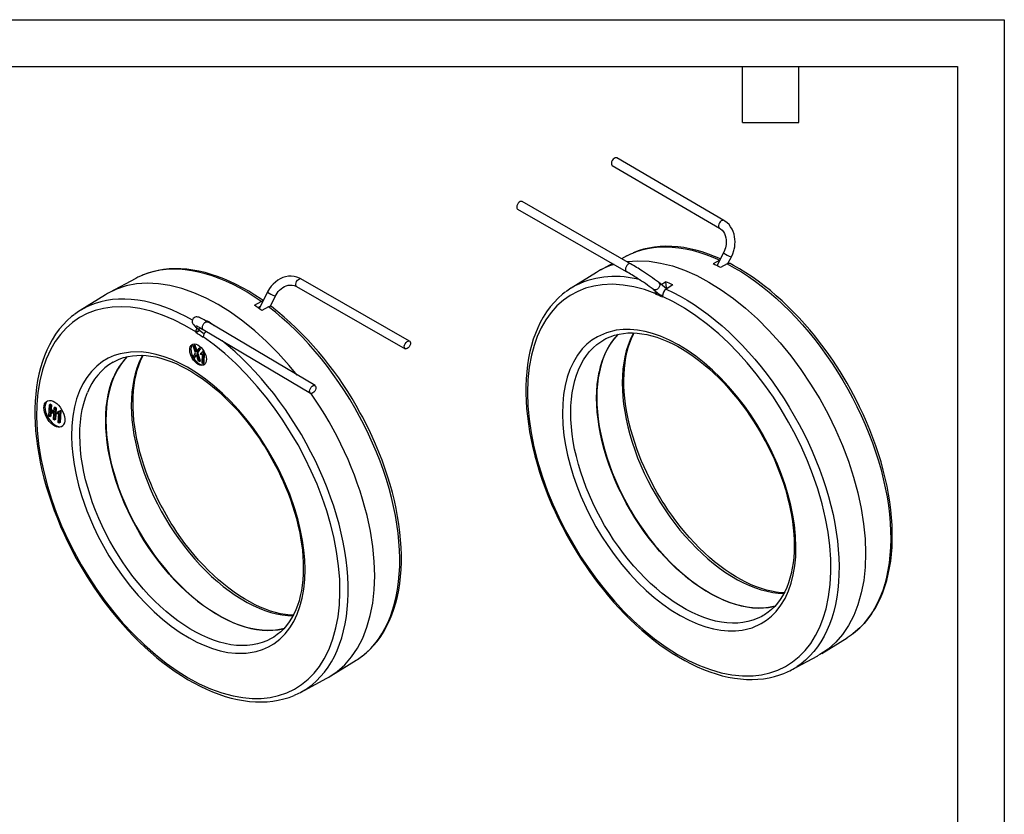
# Model space of a CAD drawing. Header units: millimetres. Extents: x 0 to 699, y 0 to 540.
# Tile 3 of 3: x 364 to 699, y 270 to 540. Entities that reach past the tile are written whole.
import ezdxf

# ---------------------------------------------------------------- set-up
doc = ezdxf.new("R2010")
doc.units = ezdxf.units.MM
doc.header["$LTSCALE"] = 2.5
doc.layers.add('TEXT', color=140, linetype='Continuous', lineweight=25)

msp = doc.modelspace()

# ---------------------------------------------------------------- linework, layer by layer
at = {"color": 7, "linetype": 'Continuous'}
for p, q in [((0.006, 539.757), (698.506, 539.757)), ((698.506, 539.757), (698.506, 0.007))]:
    msp.add_line(p, q, dxfattribs=at)
for p, q in [((603.245, 471.586), (566.81, 492.814)), ((565.3, 490.221), (601.735, 468.994)), ((533.144, 475.387), (570.049, 454.239)), ((571.541, 456.842), (534.635, 477.989)), ((570.223, 459.52), (568.488, 458.591)), ((603.114, 460.614), (600.849, 456.209)), ((603.459, 461.379), (603.109, 460.616)), ((604.596, 456.935), (605.782, 459.242)), ((605.782, 459.244), (606.251, 460.281)), ((565.368, 456.921), (561.298, 454.742)), ((601.824, 458.102), (599.538, 456.837)), ((604.377, 456.843), (602.055, 455.597)), ((403.424, 451.899), (394.493, 447.119)), ((496.439, 430.592), (459.533, 451.74)), ((559.908, 453.93), (551.301, 448.587)), ((458.042, 449.137), (494.947, 427.989)), ((583.75, 448.378), (581.031, 450.557)), ((581.921, 449.844), (583.398, 450.735)), ((583.398, 450.735), (583.646, 448.702)), ((583.646, 448.702), (583.472, 448.601)), ((585.87, 449.693), (583.597, 448.283)), ((393.094, 446.321), (384.493, 440.981)), ((448.152, 447.26), (445.295, 441.647)), ((449.045, 442.4), (450.826, 445.899)), ((579.155, 448.216), (581.398, 446.419)), ((579.91, 446.814), (579.928, 446.671)), ((579.928, 446.671), (580.603, 447.056)), ((580.692, 446.984), (579.946, 446.551)), ((582.412, 445.625), (582.398, 445.766)), ((443.713, 442.792), (445.986, 444.069)), ((445.576, 442.199), (444.987, 441.858)), ((448.495, 442.229), (446.184, 440.98)), ((424.198, 435.039), (426.207, 433.433)), ((427.343, 437.393), (427.527, 437.503)), ((427.52, 437.29), (427.527, 437.503)), ((464.292, 415.484), (427.858, 437.092)), ((425.135, 434.289), (423.752, 433.492)), ((423.752, 433.492), (423.753, 433.54)), ((423.753, 433.54), (425.11, 434.31)), ((423.76, 433.733), (423.753, 433.54)), ((426.254, 431.91), (426.247, 431.84)), ((426.254, 431.91), (426.267, 432.073)), ((426.328, 434.512), (462.762, 412.903)), ((422.946, 429.006), (423.295, 429.217)), ((423.739, 426.571), (422.946, 429.006)), ((422.946, 429.006), (423.331, 428.773)), ((423.687, 428.979), (423.295, 429.217)), ((423.331, 428.773), (423.687, 428.979)), ((423.939, 426.856), (423.331, 428.773)), ((562.453, 431.053), (562.566, 431.117)), ((422.749, 425.042), (423.739, 426.571)), ((423.137, 424.807), (422.749, 425.042)), ((423.781, 425.841), (423.137, 424.807)), ((423.137, 424.807), (423.492, 425.006)), ((423.492, 425.006), (423.989, 425.804)), ((423.781, 425.841), (423.904, 426.073)), ((423.948, 425.935), (423.781, 425.841)), ((423.904, 426.073), (424.589, 423.928)), ((424.656, 427.971), (423.939, 426.856)), ((425.008, 427.758), (424.109, 426.376)), ((424.109, 426.376), (424.466, 426.578)), ((424.109, 426.376), (424.99, 423.685)), ((424.466, 426.578), (425.367, 427.962)), ((425.348, 423.883), (424.466, 426.578)), ((425.008, 428.18), (424.656, 427.971)), ((424.656, 427.971), (425.008, 427.758)), ((425.367, 427.962), (425.008, 428.18)), ((425.008, 427.758), (425.367, 427.962)), ((425.437, 426.005), (425.447, 426.484)), ((425.447, 426.484), (425.798, 426.692)), ((425.93, 426.737), (425.798, 426.692)), ((425.919, 426.146), (426.05, 426.219)), ((425.983, 423.084), (426.05, 426.238)), ((426.494, 427.258), (426.175, 427.068)), ((426.369, 426.951), (426.175, 427.068)), ((426.369, 426.951), (426.283, 422.902)), ((426.369, 426.951), (426.596, 427.082)), ((426.64, 423.101), (426.72, 426.854)), ((424.99, 423.685), (424.589, 423.928)), ((424.99, 423.685), (425.348, 423.883)), ((426.283, 422.902), (425.983, 423.084)), ((426.283, 422.902), (426.64, 423.101)), ((373.842, 405.07), (374.08, 409.006)), ((374.431, 409.215), (374.08, 409.006)), ((374.08, 409.006), (374.41, 408.79)), ((374.312, 407.174), (374.41, 408.79)), ((374.41, 408.79), (374.764, 408.997)), ((374.431, 409.215), (374.764, 408.997)), ((374.764, 408.997), (374.666, 407.381)), ((374.171, 404.854), (373.842, 405.07)), ((374.284, 406.708), (374.171, 404.854)), ((374.528, 405.053), (374.171, 404.854)), ((375.577, 405.861), (374.284, 406.708)), ((374.666, 407.381), (374.312, 407.174)), ((374.312, 407.174), (375.605, 406.326)), ((374.615, 406.491), (374.528, 405.053)), ((374.666, 407.381), (375.63, 406.749)), ((375.464, 404.007), (375.577, 405.861)), ((375.605, 406.326), (375.703, 407.942)), ((376.053, 408.152), (375.703, 407.942)), ((375.703, 407.942), (376.032, 407.726)), ((376.032, 407.726), (375.794, 403.791)), ((376.389, 407.932), (376.032, 407.726)), ((376.053, 408.152), (376.389, 407.932)), ((376.389, 407.932), (376.15, 403.989)), ((376.604, 405.856), (376.632, 406.323)), ((376.983, 406.531), (376.632, 406.323)), ((376.983, 406.531), (377.18, 406.576)), ((377.064, 402.958), (377.25, 406.037)), ((377.25, 406.037), (377.139, 405.987)), ((377.146, 405.974), (377.25, 406.032)), ((377.609, 406.71), (377.369, 402.758)), ((377.411, 406.839), (377.763, 407.048)), ((377.411, 406.839), (377.609, 406.71)), ((377.966, 406.915), (377.609, 406.71)), ((377.966, 406.915), (377.726, 402.957)), ((377.763, 407.048), (377.966, 406.915)), ((375.794, 403.791), (375.464, 404.007)), ((376.15, 403.989), (375.794, 403.791)), ((377.369, 402.758), (377.064, 402.958)), ((377.726, 402.957), (377.369, 402.758)), ((616.664, 337.407), (616.561, 337.347)), ((636.488, 324.494), (645.089, 329.835)), ((469.675, 316.886), (478.281, 322.229)), ((626.159, 318.916), (635.09, 323.697)), ((459.359, 311.295), (468.285, 316.073))]:
    msp.add_line(p, q)
at = {"flags": 128}
for points in [[(566.81, 492.814), (566.594, 492.883), (566.265, 492.842), (565.913, 492.657), (565.576, 492.348), (565.291, 491.95), (565.089, 491.505), (564.992, 491.061), (565.01, 490.666), (565.141, 490.364), (565.3, 490.221)], [(534.635, 477.989), (534.358, 478.058), (534.025, 477.982), (533.678, 477.765), (533.353, 477.431), (533.086, 477.017), (532.907, 476.568), (532.834, 476.131), (532.875, 475.755), (533.026, 475.479), (533.144, 475.387)], [(603.245, 471.586), (603.029, 471.656), (602.699, 471.614), (602.347, 471.429), (602.011, 471.121), (601.726, 470.722), (601.524, 470.277), (601.427, 469.833), (601.444, 469.439), (601.576, 469.137), (601.737, 468.993)], [(601.727, 468.979), (602.115, 468.741), (602.621, 468.287), (603.056, 467.747), (603.415, 467.132), (603.695, 466.453), (603.892, 465.722), (604.003, 464.957), (604.028, 464.183), (603.979, 463.448), (603.885, 462.839), (603.766, 462.318), (603.57, 461.675), (603.459, 461.379)], [(606.251, 460.281), (606.621, 461.383), (606.739, 461.844), (606.891, 462.614), (606.991, 463.418), (607.03, 464.279), (606.995, 465.168), (606.88, 466.067), (606.677, 466.959), (606.385, 467.83), (606.001, 468.664), (605.526, 469.449), (604.962, 470.172), (604.311, 470.819), (603.577, 471.38), (603.237, 471.572)], [(572.3, 460.512), (573.48, 460.977), (575.367, 461.585), (577.319, 462.057), (579.331, 462.389), (581.399, 462.583), (583.519, 462.638), (585.688, 462.553), (587.899, 462.329), (590.15, 461.965), (592.435, 461.464), (594.749, 460.826), (597.089, 460.051), (599.449, 459.143), (601.824, 458.102)], [(602.037, 458.52), (600.069, 459.363), (597.949, 460.171), (595.838, 460.874), (593.739, 461.471), (591.655, 461.958), (589.591, 462.335), (587.548, 462.601), (585.53, 462.753), (583.541, 462.791), (581.582, 462.713), (579.657, 462.518), (577.77, 462.205), (575.923, 461.772), (574.12, 461.219), (572.411, 460.563)], [(570.223, 459.52), (571.662, 460.232), (572.3, 460.512)], [(445.986, 444.069), (443.603, 445.686), (441.213, 447.183), (438.821, 448.556), (436.431, 449.804), (434.05, 450.922), (431.68, 451.909), (429.328, 452.763), (426.999, 453.482), (424.696, 454.064), (422.424, 454.509), (420.189, 454.816), (417.995, 454.983), (415.845, 455.011), (413.746, 454.9), (411.7, 454.649), (409.713, 454.259), (407.787, 453.732), (405.928, 453.067), (405.544, 452.91)], [(446.664, 444.336), (445.992, 444.811), (443.887, 446.202), (441.771, 447.503), (439.647, 448.71), (437.519, 449.82), (435.39, 450.833), (433.263, 451.744), (431.143, 452.552), (429.032, 453.254), (426.933, 453.85), (424.85, 454.338), (422.786, 454.715), (420.743, 454.98), (418.726, 455.132), (416.736, 455.169), (414.778, 455.091), (412.853, 454.896), (410.966, 454.583), (409.119, 454.15), (407.316, 453.597), (405.658, 452.96)], [(571.546, 456.839), (571.264, 456.911), (570.931, 456.834), (570.583, 456.617), (570.259, 456.284), (569.992, 455.87), (569.813, 455.42), (569.739, 454.983), (569.781, 454.607), (569.932, 454.332), (570.052, 454.237)], [(570.238, 457.588), (570.373, 457.614), (574.014, 457.871), (577.805, 457.705), (581.722, 457.117), (585.74, 456.11), (589.835, 454.69), (593.981, 452.867), (598.153, 450.652), (602.326, 448.057), (606.473, 445.1), (610.57, 441.799), (614.589, 438.173), (618.508, 434.245), (622.302, 430.04), (625.947, 425.583), (629.421, 420.902), (632.702, 416.025), (635.771, 410.983), (638.608, 405.807), (641.195, 400.529), (643.518, 395.181), (645.561, 389.796), (647.312, 384.408), (648.761, 379.049), (649.898, 373.753), (650.715, 368.552), (651.21, 363.478), (651.377, 358.564), (651.216, 353.838), (650.729, 349.33), (649.917, 345.069), (648.787, 341.079), (647.345, 337.386), (645.6, 334.013), (643.562, 330.98), (641.245, 328.307), (638.662, 326.008), (635.83, 324.1), (635.074, 323.728)], [(604.377, 456.843), (606.769, 455.535), (609.16, 454.102), (611.548, 452.547), (613.926, 450.873), (616.289, 449.084), (618.634, 447.182), (620.955, 445.173), (623.247, 443.06), (625.506, 440.847), (627.727, 438.539), (629.906, 436.141), (632.038, 433.658), (634.119, 431.094), (636.144, 428.455), (638.11, 425.746), (640.012, 422.973), (641.847, 420.141), (643.611, 417.257), (645.299, 414.325), (646.91, 411.353), (648.439, 408.346), (649.883, 405.31), (651.24, 402.252), (652.507, 399.178), (653.68, 396.093), (654.758, 393.005), (655.739, 389.919), (656.62, 386.842), (657.4, 383.781), (658.077, 380.74), (658.649, 377.728), (659.116, 374.749), (659.477, 371.81), (659.73, 368.917), (659.876, 366.076), (659.913, 363.292), (659.843, 360.571), (659.665, 357.92), (659.379, 355.342), (658.986, 352.844), (658.487, 350.43), (657.883, 348.106), (657.175, 345.877), (656.364, 343.746), (655.453, 341.718), (654.443, 339.797), (653.335, 337.988), (652.133, 336.293), (650.839, 334.717), (649.456, 333.262), (647.985, 331.932), (647.022, 331.164)], [(645.104, 416.295), (643.394, 419.169), (642.69, 420.305), (641.496, 422.173), (640.226, 424.085), (638.83, 426.101), (637.338, 428.168), (635.762, 430.258), (634.111, 432.351), (632.394, 434.43), (630.617, 436.482), (628.788, 438.497), (626.91, 440.467), (624.989, 442.382), (623.029, 444.238), (621.036, 446.027), (619.012, 447.746), (616.962, 449.388), (614.889, 450.951), (612.799, 452.429), (610.693, 453.821), (608.577, 455.121), (606.453, 456.329), (605.338, 456.911)], [(405.544, 452.91), (404.138, 452.267), (403.424, 451.899)], [(459.526, 451.726), (459.062, 451.986), (458.169, 452.335), (457.211, 452.559), (456.198, 452.646), (455.261, 452.599), (454.323, 452.431), (453.398, 452.144), (452.5, 451.745), (451.641, 451.241), (450.834, 450.642), (450.092, 449.962), (449.431, 449.226), (448.879, 448.487), (448.483, 447.862), (448.161, 447.277), (448.153, 447.259)], [(458.042, 449.137), (457.882, 449.28), (457.754, 449.58), (457.738, 449.973), (457.836, 450.417), (458.036, 450.863), (458.319, 451.263), (458.651, 451.574), (458.999, 451.761), (459.324, 451.805), (459.533, 451.74)], [(458.223, 419.083), (455.568, 422.336), (451.777, 426.547), (447.861, 430.48), (443.843, 434.113), (439.748, 437.421), (435.601, 440.385), (431.429, 442.987), (427.256, 445.21), (423.109, 447.042), (419.013, 448.469), (414.993, 449.485), (411.074, 450.082), (407.281, 450.256), (403.636, 450.008), (400.162, 449.337), (396.881, 448.249), (393.812, 446.75), (393.117, 446.285)], [(450.832, 445.897), (450.882, 446.007), (451.069, 446.343), (451.412, 446.875), (451.805, 447.389), (452.263, 447.891), (452.776, 448.354), (453.334, 448.764), (453.929, 449.106), (454.55, 449.371), (455.191, 449.552), (455.842, 449.639), (456.5, 449.627), (457.16, 449.505), (457.816, 449.257), (458.034, 449.122)], [(579.91, 446.814), (576.234, 448.099), (572.625, 449.039), (568.986, 449.647), (565.363, 449.884), (561.869, 449.726), (558.987, 449.275), (556.21, 448.528), (553.557, 447.481), (551.034, 446.128), (548.676, 444.48), (546.497, 442.542), (544.511, 440.328), (542.733, 437.854), (541.17, 435.134), (539.836, 432.207), (538.729, 429.083), (537.847, 425.782), (537.1, 421.713), (536.655, 417.422), (536.514, 413.046), (536.654, 408.647), (537.065, 404.109), (537.746, 399.461), (538.692, 394.734), (539.94, 389.793), (541.502, 384.685), (543.343, 379.562), (545.139, 375.171), (547.14, 370.781), (549.341, 366.415), (551.742, 362.082), (554.319, 357.835), (557.06, 353.697), (559.946, 349.698), (562.955, 345.864), (566.073, 342.216), (569.258, 338.792), (572.503, 335.594), (575.792, 332.631), (579.68, 329.468), (583.612, 326.63), (587.47, 324.186), (591.211, 322.135), (594.94, 320.405), (598.633, 319.007), (602.265, 317.951), (605.935, 317.223), (609.596, 316.862), (613.134, 316.895), (616.06, 317.239), (618.885, 317.879), (621.593, 318.82), (624.174, 320.067), (626.594, 321.612), (628.841, 323.449), (630.897, 325.565), (632.748, 327.946), (634.387, 330.577), (635.798, 333.42), (636.985, 336.467), (637.947, 339.696), (638.789, 343.688), (639.329, 347.91), (639.564, 352.226), (639.516, 356.575), (639.195, 361.071), (638.604, 365.685), (637.747, 370.387), (636.588, 375.31), (635.115, 380.408), (633.361, 385.532), (631.636, 389.932), (629.704, 394.337), (627.569, 398.726), (625.23, 403.089), (622.712, 407.374), (620.026, 411.557), (617.19, 415.608), (614.226, 419.499), (611.148, 423.212), (607.998, 426.705), (604.781, 429.977), (601.516, 433.019), (597.648, 436.279), (593.729, 439.22), (589.877, 441.769), (586.135, 443.926), (582.398, 445.766)], [(581.029, 450.559), (581.263, 450.293), (581.41, 449.898), (581.415, 449.448), (581.277, 448.992), (581.01, 448.577), (580.644, 448.251), (580.218, 448.048), (579.779, 447.989), (579.374, 448.082), (579.154, 448.217)], [(584.018, 448.554), (583.947, 448.582), (583.646, 448.702)], [(450.826, 445.899), (450.759, 445.9), (450.554, 445.97)], [(549.309, 447.198), (548.404, 446.505), (546.933, 445.199), (545.533, 443.764), (544.208, 442.198), (542.963, 440.504), (541.804, 438.68), (540.845, 436.943), (539.968, 435.118), (539.174, 433.208), (538.464, 431.218), (537.841, 429.15), (537.304, 427.009), (536.855, 424.799), (536.494, 422.523), (536.222, 420.185), (536.038, 417.79), (535.943, 415.341), (535.937, 412.843), (536.019, 410.3), (536.189, 407.717), (536.446, 405.097), (536.79, 402.445), (537.22, 399.765), (537.734, 397.063), (538.332, 394.343), (539.011, 391.609), (539.772, 388.868), (540.61, 386.124), (541.525, 383.384), (542.512, 380.655), (543.567, 377.946), (544.684, 375.27), (545.851, 372.651), (547.038, 370.139), (548.218, 367.774), (549.086, 366.11), (550.004, 364.412), (551.287, 362.136)], [(579.91, 446.814), (579.936, 447.53), (579.951, 447.578)], [(583.597, 448.283), (585.98, 447.15), (588.37, 445.887), (590.762, 444.499), (593.151, 442.987), (595.533, 441.356), (597.902, 439.607), (600.254, 437.746), (602.584, 435.775), (604.887, 433.698), (607.158, 431.521), (609.393, 429.247), (611.588, 426.881), (613.737, 424.427), (615.837, 421.891), (617.882, 419.279), (619.87, 416.594), (621.795, 413.844), (623.655, 411.033), (625.444, 408.166), (627.16, 405.251), (628.799, 402.293), (630.357, 399.298), (631.832, 396.272), (633.221, 393.221), (634.52, 390.152), (635.727, 387.07), (636.839, 383.982), (637.855, 380.895), (638.772, 377.814), (639.588, 374.747), (640.301, 371.698), (640.911, 368.675), (641.416, 365.684), (641.815, 362.73), (642.106, 359.82), (642.29, 356.96), (642.367, 354.155), (642.335, 351.411), (642.195, 348.734), (641.947, 346.13), (641.592, 343.603), (641.131, 341.159), (640.564, 338.803), (639.893, 336.539), (639.119, 334.372), (638.243, 332.307), (637.268, 330.348), (636.195, 328.499), (635.026, 326.763), (633.765, 325.144), (632.413, 323.646), (630.973, 322.272), (629.448, 321.023), (628.166, 320.115)], [(423.76, 433.733), (420.013, 435.951), (416.277, 437.847), (412.449, 439.461), (408.573, 440.746), (404.766, 441.646), (401.568, 442.108), (398.431, 442.279), (395.374, 442.151), (392.405, 441.716), (389.56, 440.974), (386.857, 439.925), (384.314, 438.577), (381.95, 436.938), (379.774, 435.022), (377.81, 432.855), (376.054, 430.448), (374.512, 427.819), (372.977, 424.478), (371.731, 420.853), (370.799, 417.063), (370.165, 413.169), (369.801, 409.072), (369.708, 404.8), (369.887, 400.379), (370.357, 395.681), (371.135, 390.744), (372.212, 385.711), (373.371, 381.332), (374.753, 376.893), (376.355, 372.415), (378.179, 367.907), (380.209, 363.421), (382.436, 358.983), (384.844, 354.623), (387.415, 350.371), (390.136, 346.249), (392.97, 342.304), (395.911, 338.538), (398.939, 334.966), (402.581, 331.041), (406.327, 327.386), (410.064, 324.099), (413.745, 321.191), (417.47, 318.567), (421.215, 316.245), (424.955, 314.241), (428.794, 312.512), (432.69, 311.107), (436.523, 310.084), (439.749, 309.515), (442.92, 309.236), (446.016, 309.255), (449.03, 309.579), (451.924, 310.213), (454.681, 311.153), (457.282, 312.395), (459.71, 313.93), (461.952, 315.746), (463.986, 317.817), (465.813, 320.131), (467.429, 322.673), (469.052, 325.918), (470.39, 329.455), (471.413, 333.164), (472.137, 336.987), (472.592, 341.02), (472.776, 345.236), (472.688, 349.608), (472.312, 354.264), (471.629, 359.166), (470.646, 364.175), (469.565, 368.54), (468.261, 372.972), (466.735, 377.45), (464.983, 381.966), (463.024, 386.467), (460.864, 390.929), (458.52, 395.319), (456.008, 399.608), (453.342, 403.774), (450.557, 407.77), (447.661, 411.592), (444.672, 415.226), (441.07, 419.231), (437.356, 422.972), (433.644, 426.349), (429.982, 429.351), (426.267, 432.073)], [(422.614, 437.688), (420.422, 438.901), (418.035, 440.102), (415.657, 441.174), (413.293, 442.113), (410.949, 442.919), (408.628, 443.589), (406.336, 444.122), (404.077, 444.518), (401.855, 444.775), (399.677, 444.892), (397.545, 444.87), (395.464, 444.709), (393.438, 444.408), (391.473, 443.969), (389.57, 443.392), (387.736, 442.679), (386.496, 442.101)], [(445.986, 444.069), (446.498, 444.25), (446.61, 444.23)], [(449.451, 442.287), (449.415, 442.335), (449.011, 442.406), (448.495, 442.229)], [(480.123, 323.489), (480.278, 323.607), (481.798, 324.863), (483.233, 326.246), (484.579, 327.751), (485.835, 329.377), (486.998, 331.12), (488.065, 332.976), (489.035, 334.941), (489.904, 337.013), (490.672, 339.185), (491.337, 341.455), (491.898, 343.817), (492.353, 346.266), (492.701, 348.798), (492.942, 351.407), (493.075, 354.088), (493.101, 356.835), (493.018, 359.643), (492.827, 362.507), (492.529, 365.42), (492.124, 368.376), (491.613, 371.37), (490.997, 374.394), (490.277, 377.444), (489.455, 380.513), (488.532, 383.594), (487.51, 386.681), (486.392, 389.769), (485.18, 392.85), (483.875, 395.918), (482.481, 398.968), (481.001, 401.992), (479.438, 404.985), (477.794, 407.941), (476.074, 410.853), (474.28, 413.716), (472.416, 416.524), (470.487, 419.271), (468.496, 421.951), (466.447, 424.559), (464.344, 427.09), (462.192, 429.538), (459.995, 431.899), (457.758, 434.168), (455.484, 436.339), (453.179, 438.409), (450.848, 440.374), (448.495, 442.229)], [(382.463, 439.563), (381.599, 438.902), (380.128, 437.596), (378.728, 436.161), (377.402, 434.596), (376.157, 432.901), (374.998, 431.078), (374.039, 429.341), (373.161, 427.516), (372.366, 425.607), (371.657, 423.617), (371.033, 421.549), (370.496, 419.408), (370.046, 417.198), (369.685, 414.922), (369.412, 412.584), (369.229, 410.189), (369.133, 407.74), (369.127, 405.243), (369.209, 402.7), (369.378, 400.116), (369.635, 397.496), (369.979, 394.844), (370.408, 392.165), (370.922, 389.462), (371.519, 386.742), (372.199, 384.008), (372.959, 381.267), (373.797, 378.522), (374.711, 375.782), (375.698, 373.053), (376.753, 370.344), (377.87, 367.668), (379.036, 365.048), (380.224, 362.535), (381.406, 360.166), (382.274, 358.5), (383.192, 356.803), (384.479, 354.52)], [(427.862, 437.089), (427.64, 437.221), (427.101, 437.534), (426.605, 437.813), (426.158, 438.057), (425.76, 438.263), (425.41, 438.434), (425.097, 438.573), (424.794, 438.687), (424.462, 438.775), (424.196, 438.806), (423.914, 438.795), (423.591, 438.72), (423.241, 438.547), (422.915, 438.257), (422.676, 437.869), (422.561, 437.422), (422.572, 437.018), (422.663, 436.682), (422.79, 436.423), (422.955, 436.184), (423.32, 435.791), (423.666, 435.479), (424.13, 435.093), (424.203, 435.036)], [(423.856, 435.838), (423.855, 435.838), (423.938, 435.806), (424.108, 435.731), (424.364, 435.608), (424.705, 435.431), (425.129, 435.201), (425.629, 434.92), (426.192, 434.592), (426.331, 434.509)], [(426.328, 434.512), (426.216, 434.601), (426.064, 434.877), (426.024, 435.253), (426.099, 435.688), (426.283, 436.135), (426.554, 436.547), (426.883, 436.878), (427.235, 437.092), (427.572, 437.166), (427.857, 437.093), (427.858, 437.092)], [(549.288, 415.5), (548.772, 412.497), (548.468, 409.342), (548.376, 405.939), (548.516, 402.312), (548.895, 398.566), (549.415, 395.237), (550.109, 391.862), (550.977, 388.441), (552.036, 384.923), (553.263, 381.406), (554.658, 377.89), (557.042, 372.674), (559.757, 367.572), (561.694, 364.325), (563.747, 361.173), (565.914, 358.114), (568.534, 354.734), (571.267, 351.532), (574.026, 348.596), (576.775, 345.941), (579.587, 343.483), (582.445, 341.238), (585.329, 339.222), (588.322, 337.388), (591.393, 335.777), (594.448, 334.451), (597.071, 333.537), (599.646, 332.851), (602.175, 332.394), (604.692, 332.164), (607.124, 332.177), (609.471, 332.433), (612.797, 333.267), (615.858, 334.634), (617.701, 335.807), (619.405, 337.194), (620.97, 338.793), (622.587, 340.884), (623.994, 343.228), (625.157, 345.743), (626.082, 348.383), (626.805, 351.214), (627.32, 354.217), (627.624, 357.371), (627.716, 360.774), (627.576, 364.401), (627.197, 368.148), (626.677, 371.476), (625.984, 374.851), (625.116, 378.272), (624.056, 381.79), (622.829, 385.307), (621.434, 388.823), (619.05, 394.04), (616.335, 399.142), (614.398, 402.388), (612.346, 405.54), (610.178, 408.599), (607.559, 411.979), (604.826, 415.181), (602.066, 418.117), (599.318, 420.773), (596.505, 423.23), (593.647, 425.475), (590.763, 427.491), (587.77, 429.326), (584.699, 430.936), (581.645, 432.262), (579.022, 433.176), (576.446, 433.862), (573.917, 434.32), (571.4, 434.549), (568.968, 434.536), (566.621, 434.28), (563.296, 433.447), (560.234, 432.079), (558.392, 430.906), (556.688, 429.52), (555.123, 427.92), (553.505, 425.829), (552.098, 423.485), (550.935, 420.97), (550.01, 418.331), (549.288, 415.5)], [(567.305, 432.946), (566.47, 432.042), (565.387, 430.68), (564.397, 429.202), (563.503, 427.609), (562.708, 425.909), (562.013, 424.104), (561.421, 422.2), (560.933, 420.203), (560.551, 418.118), (560.275, 415.951), (560.108, 413.708), (560.048, 411.397), (560.097, 409.022), (560.253, 406.591), (560.517, 404.111), (560.889, 401.589), (561.366, 399.032), (561.947, 396.447), (562.632, 393.841), (563.417, 391.223), (564.301, 388.599), (565.281, 385.976), (566.354, 383.363), (567.518, 380.767), (568.769, 378.194), (570.104, 375.653), (571.518, 373.151), (573.008, 370.693), (574.569, 368.289), (576.197, 365.944), (577.888, 363.665), (579.637, 361.458), (581.438, 359.33), (583.287, 357.287), (585.178, 355.335), (587.106, 353.478), (589.066, 351.723), (591.052, 350.074), (593.058, 348.537), (595.078, 347.114), (597.108, 345.811), (599.141, 344.631), (601.171, 343.578), (603.193, 342.654), (605.2, 341.862), (607.188, 341.204), (609.151, 340.682), (611.083, 340.298), (612.978, 340.053), (614.831, 339.947), (616.638, 339.981), (618.392, 340.155), (620.089, 340.467), (620.659, 340.607)], [(562.47, 431.043), (563.155, 431.434), (564.553, 432.07), (566.037, 432.589), (567.604, 432.984), (569.074, 433.226), (570.586, 433.36), (572.138, 433.385), (573.728, 433.303), (575.352, 433.113), (577.008, 432.816), (578.693, 432.413), (580.404, 431.904), (582.137, 431.29), (583.889, 430.572), (585.655, 429.751), (587.432, 428.829), (589.215, 427.807), (591, 426.688), (592.782, 425.474), (594.558, 424.167), (596.323, 422.771), (598.072, 421.289), (599.801, 419.725), (601.505, 418.083), (603.179, 416.368), (604.819, 414.586), (606.419, 412.744), (607.971, 410.85), (609.466, 408.921), (610.888, 406.981), (612.195, 405.101), (613.283, 403.456), (614.108, 402.157), (615.038, 400.635), (615.782, 399.368)], [(572.508, 433.397), (572.144, 432.714), (571.347, 431.01), (570.65, 429.201), (570.057, 427.294), (569.568, 425.292), (569.185, 423.203), (568.91, 421.032), (568.742, 418.785), (568.682, 416.469), (568.73, 414.089), (568.887, 411.654), (569.152, 409.169), (569.524, 406.641), (570.002, 404.079), (570.585, 401.489), (571.27, 398.878), (572.057, 396.255), (572.943, 393.625), (573.925, 390.998), (575.001, 388.379), (576.167, 385.778), (577.42, 383.2), (578.757, 380.654), (580.174, 378.147), (581.667, 375.685), (583.232, 373.275), (584.863, 370.926), (586.558, 368.642), (588.31, 366.431), (590.114, 364.299), (591.967, 362.252), (593.862, 360.295), (595.794, 358.435), (597.757, 356.676), (599.747, 355.024), (601.757, 353.484), (603.782, 352.058), (605.815, 350.753), (607.852, 349.571), (609.886, 348.515), (611.912, 347.589), (613.924, 346.795), (615.916, 346.136), (617.882, 345.614), (619.818, 345.229), (621.717, 344.983), (623.574, 344.877), (623.59, 344.877)], [(623.677, 345.073), (622.659, 345.126), (621.035, 345.316), (619.378, 345.613), (617.693, 346.016), (615.982, 346.524), (614.249, 347.138), (612.497, 347.856), (610.731, 348.677), (608.954, 349.6), (607.171, 350.622), (605.386, 351.741), (603.604, 352.955), (601.828, 354.262), (600.063, 355.658), (598.314, 357.14), (596.586, 358.704), (594.881, 360.346), (593.207, 362.061), (591.567, 363.843), (589.968, 365.685), (588.416, 367.579), (586.92, 369.508), (585.498, 371.447), (584.191, 373.328), (583.103, 374.973), (582.278, 376.272), (581.349, 377.794), (580.604, 379.061), (579.224, 381.536), (578.692, 382.539), (577.836, 384.216), (576.987, 385.968), (576.121, 387.857), (575.268, 389.836), (574.443, 391.885), (573.658, 393.985), (572.923, 396.122), (572.243, 398.283), (571.624, 400.459), (571.071, 402.64), (570.587, 404.818), (570.176, 406.985), (569.838, 409.135), (569.576, 411.259), (569.391, 413.353), (569.284, 415.411), (569.256, 417.427), (569.306, 419.395), (569.434, 421.312), (569.64, 423.173), (569.925, 424.973), (570.286, 426.709), (570.723, 428.377), (571.237, 429.975), (571.826, 431.499), (572.489, 432.947), (572.71, 433.356)], [(421.919, 428.694), (422.169, 429.122), (422.512, 429.429), (422.933, 429.604), (423.416, 429.639), (423.943, 429.535), (424.495, 429.294), (425.048, 428.926), (425.583, 428.445), (426.078, 427.87), (426.515, 427.223), (426.877, 426.528), (427.149, 425.812), (427.323, 425.103), (427.39, 424.428), (427.348, 423.813), (427.199, 423.282), (426.948, 422.854), (426.606, 422.547), (426.185, 422.373), (425.701, 422.337), (425.174, 422.441), (424.623, 422.682), (424.07, 423.05), (423.535, 423.531), (423.04, 424.106), (422.603, 424.753), (422.241, 425.448), (421.968, 426.164), (421.795, 426.873), (421.728, 427.548), (421.77, 428.163), (421.919, 428.694)], [(422.755, 429.55), (422.526, 429.322), (422.275, 428.896)], [(461.254, 312.42), (461.714, 312.729), (463.288, 313.902), (464.778, 315.203), (466.182, 316.628), (467.497, 318.177), (468.72, 319.844), (469.85, 321.627), (470.883, 323.522), (471.818, 325.525), (472.652, 327.633), (473.384, 329.84), (474.012, 332.143), (474.536, 334.536), (474.953, 337.014), (475.264, 339.574), (475.468, 342.209), (475.563, 344.914), (475.551, 347.684), (475.43, 350.512), (475.202, 353.394), (474.866, 356.322), (474.424, 359.292), (473.876, 362.298), (473.223, 365.332), (472.467, 368.389), (471.61, 371.463), (470.652, 374.547), (469.596, 377.635), (468.445, 380.721), (467.2, 383.799), (465.864, 386.861), (464.44, 389.903), (462.93, 392.917), (461.338, 395.898), (459.667, 398.84), (457.921, 401.735), (456.102, 404.58), (454.215, 407.367), (452.264, 410.091), (450.252, 412.747), (448.184, 415.329), (446.063, 417.832), (443.895, 420.25), (441.683, 422.58), (439.433, 424.815), (437.148, 426.952), (434.833, 428.986), (432.772, 430.69)], [(495.014, 427.957), (494.788, 428.132), (494.66, 428.432), (494.644, 428.826), (494.742, 429.269), (494.942, 429.715), (495.224, 430.115), (495.557, 430.426), (495.905, 430.614), (496.23, 430.658), (496.496, 430.554), (496.676, 430.313), (496.749, 429.961), (496.708, 429.537), (496.556, 429.086), (496.312, 428.657), (496, 428.297), (495.655, 428.044), (495.314, 427.927), (495.014, 427.957)], [(552.071, 415.163), (552.558, 417.166), (553.15, 419.075), (553.845, 420.885), (554.64, 422.591), (555.534, 424.188), (556.525, 425.672), (557.608, 427.038), (558.782, 428.282), (560.043, 429.401), (561.387, 430.393), (562.453, 431.053)], [(384.256, 413.661), (383.305, 411.041), (382.559, 408.235), (382.006, 405.157), (381.67, 401.822), (381.572, 398.326), (381.681, 395.178), (381.968, 391.95), (382.435, 388.64), (383.093, 385.2), (383.93, 381.723), (384.945, 378.21), (386.787, 372.928), (388.996, 367.675), (390.625, 364.287), (392.39, 360.958), (394.29, 357.689), (396.628, 354.027), (399.111, 350.501), (401.657, 347.211), (404.23, 344.18), (406.897, 341.315), (409.641, 338.633), (412.443, 336.153), (415.386, 333.815), (418.442, 331.664), (421.519, 329.775), (424.19, 328.358), (426.842, 327.159), (429.475, 326.178), (432.125, 325.408), (434.717, 324.877), (437.252, 324.587), (440.906, 324.604), (444.35, 325.167), (446.47, 325.825), (448.47, 326.708), (450.351, 327.815), (452.354, 329.359), (454.166, 331.18), (455.742, 333.211), (457.081, 335.409), (458.229, 337.826), (459.179, 340.446), (459.925, 343.252), (460.479, 346.33), (460.815, 349.665), (460.912, 353.162), (460.804, 356.309), (460.516, 359.537), (460.05, 362.847), (459.392, 366.287), (458.555, 369.764), (457.539, 373.277), (455.698, 378.559), (453.489, 383.812), (451.859, 387.2), (450.095, 390.529), (448.195, 393.798), (445.857, 397.46), (443.374, 400.986), (440.828, 404.276), (438.255, 407.307), (435.588, 410.172), (432.844, 412.854), (430.041, 415.334), (427.098, 417.672), (424.043, 419.823), (420.966, 421.712), (418.295, 423.129), (415.643, 424.328), (413.01, 425.309), (410.36, 426.079), (407.767, 426.61), (405.233, 426.9), (401.579, 426.883), (398.135, 426.32), (396.015, 425.662), (394.015, 424.779), (392.133, 423.672), (390.131, 422.128), (388.319, 420.307), (386.743, 418.276), (385.404, 416.078), (384.256, 413.661)], [(400.543, 425.376), (399.568, 424.315), (398.493, 422.943), (397.512, 421.455), (396.626, 419.853), (395.839, 418.143), (395.153, 416.329), (394.57, 414.417), (394.092, 412.412), (393.719, 410.32), (393.453, 408.146), (393.294, 405.897), (393.244, 403.579), (393.302, 401.2), (393.468, 398.764), (393.742, 396.28), (394.122, 393.755), (394.608, 391.195), (395.199, 388.608), (395.892, 386.001), (396.686, 383.382), (397.578, 380.757), (398.567, 378.136), (399.648, 375.524), (400.82, 372.929), (402.078, 370.359), (403.42, 367.821), (404.84, 365.322), (406.337, 362.869), (407.904, 360.47), (409.538, 358.13), (411.234, 355.857), (412.987, 353.657), (414.793, 351.536), (416.646, 349.501), (418.54, 347.556), (420.471, 345.708), (422.434, 343.962), (424.421, 342.323), (426.429, 340.795), (428.45, 339.383), (430.481, 338.091), (432.513, 336.922), (434.543, 335.879), (436.564, 334.966), (438.57, 334.186), (440.556, 333.54), (442.516, 333.03), (444.445, 332.658), (446.337, 332.425), (448.186, 332.332), (449.988, 332.378), (451.738, 332.563), (453.43, 332.888), (453.821, 332.985)], [(395.741, 423.473), (396.351, 423.82), (397.749, 424.457), (399.233, 424.976), (400.801, 425.371), (402.27, 425.613), (403.782, 425.747), (405.334, 425.772), (406.924, 425.69), (408.548, 425.5), (410.204, 425.203), (411.889, 424.8), (413.6, 424.291), (415.334, 423.677), (417.085, 422.959), (418.852, 422.138), (420.628, 421.216), (422.411, 420.194), (424.196, 419.075), (425.979, 417.86), (427.755, 416.554), (429.519, 415.158), (431.268, 413.676), (432.997, 412.112), (434.701, 410.47), (436.375, 408.755), (438.015, 406.973), (439.615, 405.13), (441.167, 403.237), (442.662, 401.307), (444.084, 399.368), (445.391, 397.487), (446.479, 395.843), (447.304, 394.543), (448.234, 393.022), (448.978, 391.755)], [(405.71, 425.795), (405.267, 424.957), (404.478, 423.243), (403.791, 421.426), (403.207, 419.51), (402.727, 417.501), (402.353, 415.405), (402.087, 413.227), (401.928, 410.973), (401.878, 408.651), (401.936, 406.267), (402.102, 403.826), (402.376, 401.337), (402.758, 398.807), (403.245, 396.242), (403.836, 393.65), (404.531, 391.038), (405.327, 388.413), (406.221, 385.784), (407.211, 383.157), (408.295, 380.54), (409.469, 377.94), (410.729, 375.365), (412.074, 372.821), (413.497, 370.318), (414.997, 367.86), (416.567, 365.456), (418.204, 363.111), (419.904, 360.834), (421.661, 358.629), (423.47, 356.504), (425.326, 354.465), (427.224, 352.517), (429.159, 350.665), (431.125, 348.915), (433.117, 347.273), (435.129, 345.742), (437.154, 344.327), (439.188, 343.032), (441.225, 341.861), (443.259, 340.816), (445.284, 339.902), (447.294, 339.12), (449.284, 338.472), (451.248, 337.962), (453.181, 337.589), (455.076, 337.355), (456.827, 337.263)], [(456.873, 337.46), (455.855, 337.513), (454.231, 337.703), (452.574, 337.999), (450.889, 338.402), (449.178, 338.911), (447.445, 339.525), (445.693, 340.243), (443.927, 341.064), (442.15, 341.987), (440.367, 343.008), (438.583, 344.128), (436.8, 345.342), (435.024, 346.649), (433.26, 348.045), (431.511, 349.527), (429.782, 351.091), (428.078, 352.733), (426.403, 354.448), (424.763, 356.23), (423.164, 358.072), (421.612, 359.965), (420.116, 361.895), (418.695, 363.834), (417.388, 365.715), (416.299, 367.36), (415.474, 368.659), (414.545, 370.18), (413.8, 371.447), (412.42, 373.922), (411.888, 374.926), (411.032, 376.603), (410.183, 378.355), (409.317, 380.244), (408.464, 382.223), (407.639, 384.272), (406.855, 386.372), (406.119, 388.508), (405.439, 390.67), (404.82, 392.846), (404.267, 395.027), (403.784, 397.205), (403.372, 399.372), (403.034, 401.521), (402.772, 403.646), (402.588, 405.74), (402.481, 407.798), (402.452, 409.813), (402.502, 411.782), (402.63, 413.699), (402.837, 415.559), (403.121, 417.359), (403.482, 419.095), (403.92, 420.764), (404.433, 422.361), (405.022, 423.886), (405.686, 425.334), (405.906, 425.742)], [(423, 424.89), (423.395, 424.312), (423.89, 423.737), (424.424, 423.257), (424.977, 422.89), (425.527, 422.649), (426.054, 422.545), (426.537, 422.581), (426.741, 422.645)], [(426.05, 426.238), (425.757, 426.072), (425.437, 426.005)], [(425.447, 426.484), (425.897, 426.692), (426.175, 427.068)], [(620.644, 340.581), (620.044, 340.433), (618.348, 340.118), (616.595, 339.942), (614.79, 339.906), (612.937, 340.01), (611.042, 340.253), (609.111, 340.634), (607.149, 341.154), (605.161, 341.809), (603.154, 342.599), (601.132, 343.521), (599.102, 344.573), (597.069, 345.751), (595.04, 347.052), (593.019, 348.472), (591.012, 350.008), (589.026, 351.655), (587.066, 353.409), (585.138, 355.264), (583.246, 357.215), (581.396, 359.256), (579.594, 361.383), (577.845, 363.588), (576.153, 365.866), (574.524, 368.211), (572.961, 370.614), (571.47, 373.07), (570.055, 375.572), (568.719, 378.113), (567.467, 380.685), (566.301, 383.281), (565.226, 385.894), (564.245, 388.516), (563.359, 391.14), (562.573, 393.759), (561.887, 396.365), (561.303, 398.95), (560.825, 401.508), (560.452, 404.031), (560.186, 406.511), (560.027, 408.943), (559.977, 411.319), (560.035, 413.632), (560.201, 415.875), (560.475, 418.043), (560.855, 420.13)], [(453.773, 332.95), (453.385, 332.853), (451.694, 332.526), (449.946, 332.339), (448.145, 332.29), (446.296, 332.382), (444.405, 332.613), (442.476, 332.983), (440.517, 333.49), (438.531, 334.134), (436.525, 334.912), (434.504, 335.823), (432.475, 336.863), (430.442, 338.03), (428.412, 339.321), (426.39, 340.731), (424.382, 342.257), (422.394, 343.895), (420.432, 345.639), (418.5, 347.486), (416.605, 349.428), (414.751, 351.462), (412.945, 353.582), (411.191, 355.781), (409.494, 358.053), (407.859, 360.391), (406.29, 362.79), (404.793, 365.242), (403.371, 367.74), (402.028, 370.278), (400.768, 372.847), (399.595, 375.442), (398.512, 378.053), (397.523, 380.675), (396.629, 383.299), (395.833, 385.919), (395.138, 388.526), (394.546, 391.113), (394.058, 393.674), (393.676, 396.2), (393.401, 398.684), (393.233, 401.121), (393.173, 403.501), (393.222, 405.82), (393.379, 408.07), (393.643, 410.245), (394.014, 412.339), (394.491, 414.345), (395.073, 416.259), (395.757, 418.074)], [(464.211, 413.647), (463.907, 413.271), (463.561, 412.994), (463.212, 412.848), (462.897, 412.848), (462.65, 412.993), (462.499, 413.269), (462.458, 413.644), (462.534, 414.08), (462.717, 414.527), (462.988, 414.939), (463.318, 415.269), (463.67, 415.484), (464.006, 415.558), (464.291, 415.485), (464.493, 415.271), (464.591, 414.941), (464.573, 414.53), (464.441, 414.082), (464.211, 413.647)], [(616.561, 337.347), (616.085, 337.079), (614.586, 336.353), (613.016, 335.761), (611.378, 335.307), (609.679, 334.992), (607.922, 334.816), (606.113, 334.78), (604.256, 334.884), (602.358, 335.127), (600.423, 335.51), (598.457, 336.03), (596.465, 336.687), (594.454, 337.479), (592.428, 338.402), (590.394, 339.456), (588.357, 340.636), (586.324, 341.94), (584.299, 343.363), (582.288, 344.902), (580.298, 346.553), (578.334, 348.31), (576.402, 350.168), (574.506, 352.123), (572.653, 354.169), (570.847, 356.3), (569.095, 358.509), (567.399, 360.792), (565.767, 363.141), (564.201, 365.549), (562.707, 368.01), (561.289, 370.517), (559.951, 373.063), (558.696, 375.64), (557.528, 378.241), (556.451, 380.859), (555.468, 383.487), (554.58, 386.116), (553.792, 388.74), (553.105, 391.351), (552.52, 393.941), (552.041, 396.504), (551.667, 399.032), (551.4, 401.518), (551.242, 403.954), (551.191, 406.335), (551.25, 408.652), (551.416, 410.9), (551.69, 413.073), (552.071, 415.163)], [(647.115, 331.249), (647.984, 331.914), (649.454, 333.22), (650.855, 334.655), (652.18, 336.22), (653.425, 337.914), (654.584, 339.737), (655.544, 341.474), (656.422, 343.299), (657.216, 345.209), (657.926, 347.199), (658.55, 349.266), (659.087, 351.407), (659.536, 353.618), (659.897, 355.894), (660.17, 358.231), (660.354, 360.627), (660.449, 363.075), (660.456, 365.573), (660.374, 368.116), (660.204, 370.7), (659.947, 373.32), (659.604, 375.972), (659.175, 378.651), (658.661, 381.353), (658.063, 384.074), (657.384, 386.808), (656.624, 389.549), (655.786, 392.293), (654.871, 395.034), (653.884, 397.763), (652.829, 400.472), (651.712, 403.148), (650.546, 405.768), (649.359, 408.281), (648.177, 410.649), (647.308, 412.315), (646.391, 414.013), (645.104, 416.295)], [(449.873, 329.802), (449.408, 329.536), (447.915, 328.797), (446.351, 328.194), (444.719, 327.728), (443.025, 327.401), (441.273, 327.213), (439.468, 327.164), (437.616, 327.256), (435.721, 327.487), (433.789, 327.858), (431.825, 328.366), (429.836, 329.011), (427.826, 329.791), (425.801, 330.704), (423.767, 331.746), (421.73, 332.916), (419.696, 334.209), (417.67, 335.622), (415.659, 337.151), (413.667, 338.792), (411.7, 340.54), (409.765, 342.39), (407.866, 344.336), (406.008, 346.375), (404.199, 348.498), (402.441, 350.701), (400.74, 352.978), (399.102, 355.321), (397.531, 357.725), (396.03, 360.181), (394.605, 362.685), (393.26, 365.227), (391.998, 367.802), (390.822, 370.401), (389.737, 373.018), (388.745, 375.645), (387.85, 378.275), (387.053, 380.899), (386.356, 383.512), (385.763, 386.104), (385.274, 388.67), (384.891, 391.201), (384.616, 393.69), (384.447, 396.132), (384.388, 398.517), (384.436, 400.84), (384.593, 403.095), (384.858, 405.274), (385.23, 407.372), (385.708, 409.382), (386.291, 411.3), (386.976, 413.119)], [(372.422, 409.264), (372.704, 409.758), (373.082, 410.128), (373.545, 410.361), (374.079, 410.45), (374.665, 410.392), (375.285, 410.189), (375.919, 409.848), (376.546, 409.379), (377.148, 408.798), (377.703, 408.123), (378.194, 407.377), (378.607, 406.582), (378.926, 405.764), (379.142, 404.951), (379.249, 404.167), (379.242, 403.439), (379.122, 402.789), (378.892, 402.238), (378.561, 401.805), (378.138, 401.502), (377.638, 401.341), (377.076, 401.325), (376.471, 401.456), (375.841, 401.729), (375.208, 402.135), (374.591, 402.662), (374.01, 403.293), (373.485, 404.006), (373.031, 404.78), (372.664, 405.59), (372.395, 406.408), (372.233, 407.21), (372.183, 407.969), (372.247, 408.661), (372.422, 409.264)], [(372.778, 409.465), (372.603, 408.863), (372.539, 408.172), (372.589, 407.413), (372.751, 406.612), (373.02, 405.794), (373.387, 404.985), (373.84, 404.212), (374.365, 403.499), (374.945, 402.869), (375.562, 402.343), (376.195, 401.936), (376.824, 401.664), (377.429, 401.533), (377.99, 401.549), (378.408, 401.672)], [(373.419, 410.314), (373.06, 409.959), (372.778, 409.465)], [(480.211, 323.57), (481.179, 324.311), (482.649, 325.617), (484.049, 327.052), (485.374, 328.617), (486.619, 330.312), (487.778, 332.136), (488.737, 333.873), (489.615, 335.698), (490.409, 337.607), (491.118, 339.598), (491.742, 341.665), (492.279, 343.806), (492.728, 346.017), (493.089, 348.293), (493.361, 350.631), (493.545, 353.026), (493.639, 355.475), (493.646, 357.973), (493.564, 360.515), (493.394, 363.099), (493.136, 365.719), (492.792, 368.371), (492.363, 371.05), (491.849, 373.753), (491.251, 376.473), (490.571, 379.207), (489.811, 381.948), (488.972, 384.692), (488.058, 387.432), (487.071, 390.161), (486.015, 392.87), (484.898, 395.546), (483.732, 398.165), (482.545, 400.677), (481.364, 403.042), (480.497, 404.706), (479.579, 406.404), (478.296, 408.68)], [(377, 405.924), (376.939, 405.897), (376.604, 405.856)], [(376.632, 406.323), (377.108, 406.492), (377.411, 406.839)], [(615.782, 399.368), (617.162, 396.893), (617.694, 395.89), (618.55, 394.213), (619.4, 392.461), (620.265, 390.572), (621.118, 388.593), (621.943, 386.544), (622.728, 384.444), (623.464, 382.307), (624.144, 380.146), (624.762, 377.97), (625.315, 375.789), (625.799, 373.611), (626.211, 371.444), (626.548, 369.294), (626.81, 367.17), (626.995, 365.075), (627.102, 363.018), (627.131, 361.002), (627.081, 359.034), (626.952, 357.117), (626.746, 355.256), (626.462, 353.456), (626.101, 351.72), (625.663, 350.052), (625.149, 348.454), (624.561, 346.93), (623.897, 345.481), (623.158, 344.111), (622.343, 342.82), (621.452, 341.612), (620.482, 340.488), (619.43, 339.452), (618.296, 338.507), (617.075, 337.659), (616.56, 337.365)], [(448.978, 391.755), (450.358, 389.28), (450.891, 388.277), (451.746, 386.6), (452.596, 384.848), (453.462, 382.959), (454.315, 380.98), (455.139, 378.931), (455.924, 376.831), (456.66, 374.694), (457.34, 372.533), (457.959, 370.357), (458.511, 368.176), (458.995, 365.998), (459.407, 363.83), (459.744, 361.681), (460.006, 359.556), (460.191, 357.462), (460.298, 355.405), (460.327, 353.389), (460.277, 351.42), (460.149, 349.504), (459.942, 347.643), (459.658, 345.843), (459.297, 344.107), (458.859, 342.439), (458.346, 340.841), (457.757, 339.317), (457.093, 337.868), (456.354, 336.498), (455.539, 335.207), (454.648, 333.999), (453.678, 332.875), (452.627, 331.839), (451.492, 330.894), (450.271, 330.045), (449.865, 329.814)], [(468.266, 316.11), (468.962, 316.449), (471.799, 318.35), (474.387, 320.64), (476.709, 323.307), (478.752, 326.333), (480.504, 329.699), (481.952, 333.386), (483.089, 337.369), (483.907, 341.626), (484.401, 346.129), (484.568, 350.85), (484.407, 355.762), (483.92, 360.832), (483.108, 366.031), (481.978, 371.325)], [(551.287, 362.136), (552.996, 359.262), (553.7, 358.127), (554.894, 356.258), (556.165, 354.347), (557.56, 352.33), (559.052, 350.264), (560.629, 348.174), (562.279, 346.082), (563.996, 344.003), (565.773, 341.95), (567.602, 339.935), (569.48, 337.966), (571.401, 336.051), (573.36, 334.195), (575.354, 332.406), (577.378, 330.688), (579.428, 329.046), (581.5, 327.483), (583.59, 326.005), (585.695, 324.614), (587.812, 323.313), (589.936, 322.106), (592.064, 320.995), (594.193, 319.983), (596.319, 319.072), (598.439, 318.264), (600.55, 317.561), (602.649, 316.965), (604.732, 316.478), (606.797, 316.101), (608.839, 315.836), (610.857, 315.684), (612.847, 315.646), (614.805, 315.724), (616.729, 315.92), (618.616, 316.233), (620.463, 316.665), (622.266, 317.219), (623.923, 317.855)], [(384.479, 354.52), (386.188, 351.646), (386.892, 350.511), (388.087, 348.642), (389.357, 346.731), (390.752, 344.714), (392.244, 342.648), (393.821, 340.558), (395.472, 338.465), (397.189, 336.386), (398.965, 334.333), (400.795, 332.318), (402.673, 330.349), (404.594, 328.433), (406.553, 326.578), (408.547, 324.788), (410.571, 323.07), (412.621, 321.427), (414.693, 319.865), (416.784, 318.386), (418.889, 316.995), (421.006, 315.694), (423.13, 314.487), (425.258, 313.376), (427.387, 312.364), (429.513, 311.452), (431.634, 310.644), (433.745, 309.941), (435.844, 309.345), (437.927, 308.858), (439.992, 308.481), (442.034, 308.215), (444.052, 308.063), (446.042, 308.025), (448.001, 308.103), (449.925, 308.298), (451.812, 308.611), (453.659, 309.043), (455.463, 309.596), (457.204, 310.265)], [(647.022, 331.164), (646.431, 330.729), (645.089, 329.835)], [(478.281, 322.229), (478.677, 322.48), (480.123, 323.489)]]:
    msp.add_lwpolyline(points, dxfattribs=at)
for centre, radius, start, end in [((607.633, 466.125), 7.127, 230.64479, 254.94347), ((570.615, 438.195), 19.001, 104.31321, 124.23776), ((527.635, 380.495), 88.07, 57.04379, 60.09371), ((572.911, 399.633), 63.098, 62.49115, 65.03922), ((604.897, 456.104), 0.904, 61.28972, 125.06296), ((566.282, 421.593), 30.956, 74.04003, 115.19614), ((525.323, 376.726), 89.491, 57.10856, 60.01197), ((539.083, 396.418), 65.489, 52.27543, 57.86134), ((536.438, 392.643), 73.093, 52.40618, 57.65388), ((564.508, 427.311), 25.041, 117.09458, 127.10938), ((562.472, 397.622), 57.086, 65.80332, 68.4956), ((454.049, 455.353), 10.013, 233.92302, 249.57105), ((582.066, 446.933), 2.155, 186.98307, 190.22604), ((559.726, 395.113), 55.27, 65.75809, 68.54083), ((582.126, 447.393), 1.215, 233.21183, 284.16869), ((585.222, 445.965), 2.831, 125.03358, 184.03765), ((580.548, 445.443), 1.873, 2.00154, 5.56252), ((397.704, 419.698), 25.05, 116.57832, 127.21191), ((394.599, 373.213), 85.166, 52.72104, 54.78303), ((378.984, 352.662), 114.02, 29.42556, 51.82402), ((426.25, 433.631), 2.492, 146.48426, 177.66185), ((424.902, 436.012), 1.201, 234.40647, 299.97523), ((385.462, 371.203), 78.518, 55.40381, 57.60624), ((383.026, 369.268), 76.048, 55.36551, 57.61951), ((426.777, 434.019), 0.816, 225.83162, 261.97108), ((429.48, 431.655), 3.24, 134.13853, 172.58725), ((585.862, 415.623), 25.41, 137.07989, 169.78318), ((426.76, 427.668), 4.649, 164.68538, 212.42147), ((364.831, 409.247), 62.076, 16.90593, 18.53451), ((416.595, 409.702), 22.457, 135.76432, 158.11195), ((406.289, 405.691), 20.692, 120.68584, 158.96483), ((361.337, 341.068), 124.378, 14.07927, 35.29117), ((614.339, 340.992), 25.041, 292.78563, 303.51686), ((447.542, 333.366), 25.035, 292.96963, 303.20832)]:
    msp.add_arc(centre, radius, start, end)
at = {"layer": 'TEXT'}
for p, q in [((15.875, 523.875), (682.625, 523.875)), ((609.6, 504.825), (609.6, 523.875)), ((628.65, 504.825), (628.65, 523.875)), ((682.625, 523.875), (682.625, 15.875)), ((609.6, 504.825), (628.65, 504.825))]:
    msp.add_line(p, q, dxfattribs=at)

doc.saveas('drawing.dxf')
